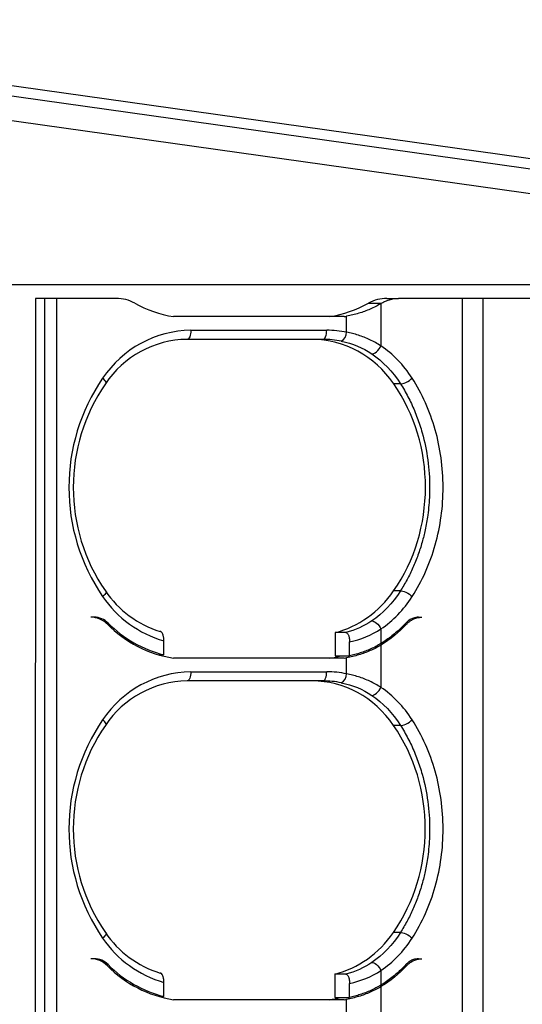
# Model space of a CAD drawing. Header units: millimetres. Extents: x 0 to 559, y 0 to 432.
# Tile 12 of 47: x 238 to 249, y 324 to 346. Entities that reach past the tile are written whole.
import ezdxf

# ---------------------------------------------------------------- set-up
doc = ezdxf.new("R2010")
doc.units = ezdxf.units.MM
doc.header["$LTSCALE"] = 2
doc.layers.add('DIMENSIONS', color=140, linetype='Continuous', lineweight=25)
doc.styles.add('SLDTEXTSTYLE0', font='TXT', dxfattribs={"width": 0.7})
doc.dimstyles.new('SLDDIMSTYLE4', dxfattribs={"dimtxt": 4.316016, "dimasz": 6.604, "dimexe": 0, "dimexo": 0.0625, "dimgap": 1.079004, "dimtad": 0, "dimtih": 1, "dimtoh": 1, "dimdec": 4, "dimlfac": 2, "dimzin": 12, "dimdsep": 46, "dimtxsty": 'SLDTEXTSTYLE0', "dimsah": 1, "dimcen": 0.09, "dimadec": 0, "dimazin": 3, "dimtfac": 1, "dimtdec": 0, "dimtofl": 0, "dimtmove": 0, "dimatfit": 3, "dimfxl": 0, "dimfrac": 2, "dimtolj": 1, "dimtzin": 12, "dimarcsym": 0})

# ---------------------------------------------------------------- blocks, each defined once
blk = doc.blocks.new('_D_8')
at = {"layer": 'DIMENSIONS'}
for p, q in [((260.161, 341.023), (281.575, 338.014)), ((260.161, 307.247), (281.575, 310.256))]:
    blk.add_line(p, q, dxfattribs=at)
for start, end in [(172, 177.71495), (181.42091, 188)]:
    blk.add_arc((380.328, 324.135), 106.074, start, end, dxfattribs=at)
for points in [[(275.287, 338.898), (273.561, 332.442), (275.581, 332.222)], [(275.287, 309.372), (275.581, 316.048), (273.561, 315.827)]]:
    blk.add_solid(points, dxfattribs=at)
at = {"layer": 'DIMENSIONS', "insert": (269.138, 326.962), "char_height": 4.2333, "attachment_point": 1, "style": 'SLDTEXTSTYLE0'}
blk.add_mtext('16°', dxfattribs=at)

msp = doc.modelspace()

# ---------------------------------------------------------------- linework, layer by layer
for p, q in [((257.645738, 341.376815), (227.924392, 345.553878)), ((228.121898, 345.306062), (257.843243, 341.128999)), ((228.151148, 344.761663), (257.872494, 340.5846)), ((257.872494, 339.734961), (236.575127, 339.734961)), ((238.777821, 339.434961), (238.758026, 308.434961)), ((238.972587, 339.434961), (238.777821, 339.434961)), ((238.972587, 339.434961), (238.972587, 308.434961)), ((239.238351, 339.434961), (238.972587, 339.434961)), ((239.238351, 339.434961), (239.238351, 308.434961)), ((240.547095, 339.434961), (239.238351, 339.434961)), ((246.490713, 339.434961), (246.745898, 339.434961)), ((248.14802, 339.434961), (246.745898, 339.434961)), ((248.14802, 339.434961), (248.14802, 308.434961)), ((248.600951, 339.434961), (248.14802, 339.434961)), ((248.600951, 339.434961), (248.600951, 308.434961)), ((255.028055, 339.434961), (248.600951, 339.434961)), ((246.085479, 339.328261), (246.371986, 339.328261)), ((246.362425, 339.322509), (246.362425, 338.392709)), ((245.556048, 339.034961), (241.803366, 339.034961)), ((245.607542, 338.691565), (245.607542, 339.043566)), ((242.188879, 338.734961), (245.170536, 338.734961)), ((245.086051, 338.534961), (242.104394, 338.534961)), ((246.789548, 337.559839), (246.642555, 337.55984)), ((246.789548, 333.010083), (246.63965, 333.010083)), ((240.065117, 332.434961), (239.989688, 332.434961)), ((240.326102, 332.306389), (240.368512, 332.306389)), ((247.188269, 332.434961), (247.257499, 332.434961)), ((245.353711, 332.097396), (245.353385, 331.586787)), ((245.588666, 332.097396), (245.353711, 332.097396)), ((246.362432, 332.17719), (246.362447, 331.856083)), ((246.879241, 332.281241), (246.923867, 332.281241)), ((241.594989, 331.607387), (241.594989, 331.915669)), ((245.67356, 331.586787), (245.673559, 331.892042)), ((246.362424, 331.822508), (246.362424, 330.892709)), ((241.594989, 331.607387), (241.480835, 331.607387)), ((245.556048, 331.534961), (241.803366, 331.534961)), ((245.353385, 331.586787), (245.67356, 331.586787)), ((245.607542, 331.191565), (245.607542, 331.543566)), ((242.188879, 331.234961), (245.170536, 331.234961)), ((245.086051, 331.034961), (242.104394, 331.034961)), ((246.789548, 330.059839), (246.637766, 330.05984)), ((246.789548, 325.510083), (246.634861, 325.510083)), ((240.065117, 324.934961), (239.989688, 324.934961)), ((247.188269, 324.934961), (247.257499, 324.934961)), ((240.326102, 324.806389), (240.368512, 324.806389)), ((246.879241, 324.781241), (246.923867, 324.781241)), ((245.348922, 324.597396), (245.348596, 324.086787)), ((245.588666, 324.597396), (245.348923, 324.597394)), ((246.362432, 324.67719), (246.362447, 324.356083)), ((241.594989, 324.107387), (241.594989, 324.415669)), ((245.67356, 324.086787), (245.673559, 324.392042)), ((246.362424, 324.322508), (246.362424, 323.392709)), ((241.594989, 324.107387), (241.480835, 324.107387)), ((245.348596, 324.086787), (245.67356, 324.086787)), ((245.556048, 324.034961), (241.803366, 324.034961)), ((245.607542, 323.691565), (245.607542, 324.043566))]:
    msp.add_line(p, q)
at = {"flags": 128}
for points in [[(242.188879, 338.734961), (242.187255, 338.695943), (242.182448, 338.658424), (242.17464, 338.623847), (242.164134, 338.59354), (242.151331, 338.568667), (242.136725, 338.550185), (242.120876, 338.538804), (242.104394, 338.534961)], [(245.086051, 338.534961), (245.102533, 338.538804), (245.118382, 338.550185), (245.132988, 338.568667), (245.145791, 338.59354), (245.156297, 338.623847), (245.164105, 338.658424), (245.168912, 338.695943), (245.170536, 338.734961)], [(240.30873, 337.559841), (240.322452, 337.562185), (240.330126, 337.569127), (240.331457, 337.5804), (240.326395, 337.595571), (240.315133, 337.614057), (240.298104, 337.635147), (240.275963, 337.658032), (240.249561, 337.681831)], [(240.30873, 333.010081), (240.322452, 333.007737), (240.330126, 333.000795), (240.331457, 332.989522), (240.326395, 332.974351), (240.315133, 332.955865), (240.298104, 332.934775), (240.275963, 332.91189), (240.249561, 332.888091)], [(242.188879, 331.234961), (242.187255, 331.195943), (242.182448, 331.158424), (242.17464, 331.123847), (242.164134, 331.09354), (242.151331, 331.068667), (242.136725, 331.050185), (242.120876, 331.038804), (242.104394, 331.034961)], [(245.086051, 331.034961), (245.102533, 331.038804), (245.118382, 331.050185), (245.132988, 331.068667), (245.145791, 331.09354), (245.156297, 331.123847), (245.164105, 331.158424), (245.168912, 331.195943), (245.170536, 331.234961)], [(240.30873, 330.059841), (240.322452, 330.062185), (240.330126, 330.069127), (240.331457, 330.0804), (240.326395, 330.095571), (240.315133, 330.114057), (240.298104, 330.135147), (240.275963, 330.158032), (240.249561, 330.181831)], [(240.30873, 325.510081), (240.322452, 325.507737), (240.330126, 325.500795), (240.331457, 325.489522), (240.326395, 325.474351), (240.315133, 325.455865), (240.298104, 325.434775), (240.275963, 325.41189), (240.249561, 325.388091)]]:
    msp.add_lwpolyline(points, dxfattribs=at)
for centre, radius, start, end in [((240.545192, 338.596616), 0.838347, 60.7766855, 89.8699445), ((242.203786, 341.568954), 2.565435, 240.8580956, 261.0203972), ((245.168534, 341.512386), 2.507549, 278.890068, 280.0829958), ((242.223836, 336.358417), 2.376801, 90.8427151, 146.1648905), ((245.170233, 336.50983), 2.225131, 78.6657782, 89.9922046), ((245.388574, 338.688505), 0.21899, 297.793847, 0.8007376), ((242.136762, 336.334457), 2.200742, 90.8427151, 146.1648905), ((245.085771, 336.474654), 2.060307, 78.665794, 89.9922046), ((243.751639, 335.284961), 4.243764, 145.6117288, 214.3882712), ((243.632567, 335.284961), 4.027775, 145.6117288, 214.3882712), ((242.182448, 334.289324), 2.268762, 214.3224994, 252.772172), ((242.268801, 334.264913), 2.443966, 214.2881867, 253.9959931), ((239.985498, 331.918401), 0.516577, 44.6194375, 89.5352249), ((240.061606, 332.004425), 0.43055, 44.535058, 89.53277), ((242.241967, 334.168079), 2.641159, 224.819509, 255.8205265), ((242.229058, 334.144299), 2.643834, 224.8036987, 260.7342985), ((245.168534, 334.012386), 2.507549, 278.890068, 280.0829957), ((242.223836, 328.858417), 2.376801, 90.8427151, 146.1648905), ((245.170233, 329.00983), 2.225131, 78.6657782, 89.9922046), ((242.136762, 328.834457), 2.200742, 90.8427151, 146.1648905), ((245.085771, 328.974654), 2.060307, 78.665794, 89.9922046), ((245.388574, 331.188505), 0.21899, 297.793847, 0.8007376), ((243.751639, 327.784961), 4.243764, 145.6117288, 214.3882712), ((243.632567, 327.784961), 4.027775, 145.6117288, 214.3882712), ((242.268801, 326.764913), 2.443966, 214.2881867, 253.9959931), ((242.182448, 326.789324), 2.268762, 214.3224994, 252.772172), ((239.985498, 324.418401), 0.516577, 44.6194375, 89.5352249), ((240.061606, 324.504425), 0.43055, 44.5350579, 89.53277), ((242.229058, 326.644299), 2.643834, 224.8036987, 260.7342985), ((242.241967, 326.668079), 2.641159, 224.819509, 255.8205265), ((245.168534, 326.512386), 2.507549, 278.890068, 280.0829957)]:
    msp.add_arc(centre, radius, start, end)
for centre, major_axis, start_param, end_param in [((246.490074, 338.434961), (0.003407, 0.999995), 0.003071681, 0.469232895), ((244.859556, 342.034961), (0.010325, 3.029986), 3.285500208, 3.610825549), ((244.855724, 336.034961), (0.008519, 2.499988), 5.371460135, 6.286256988), ((243.976886, 335.284961), (0.012709, 3.729588), 4.059461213, 5.37146025), ((244.854767, 334.534961), (0.008519, 2.499988), 3.368619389, 4.059461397), ((244.854767, 334.534961), (0.010325, 3.029986), 3.285500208, 3.377591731), ((244.850935, 328.534961), (0.008519, 2.499988), 5.371460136, 6.286256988), ((243.972097, 327.784961), (0.012709, 3.729588), 4.059461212, 5.37146025), ((244.849978, 327.034961), (0.008519, 2.499988), 3.368619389, 4.059461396), ((244.849978, 327.034961), (0.010325, 3.029986), 3.285500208, 3.377591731)]:
    msp.add_ellipse(centre, major_axis=major_axis, ratio=0.901446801, start_param=start_param, end_param=end_param)
for points, knots in [([(246.371986, 339.328261), (246.394018, 339.340758), (246.442907, 339.368487), (246.527519, 339.401951), (246.630336, 339.429235), (246.705604, 339.432964), (246.745898, 339.434961)], [0, 0, 0, 0, 0.188211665, 0.417626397, 0.688229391, 1, 1, 1, 1]), ([(246.362425, 339.322509), (246.323891, 339.300365), (246.247141, 339.25626), (246.126411, 339.198962), (246.002334, 339.148567), (245.874423, 339.105851), (245.743103, 339.069979), (245.65275, 339.052374), (245.607542, 339.043566)], [0, 0, 0, 0, 0.168819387, 0.336238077, 0.502656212, 0.668481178, 0.834124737, 1, 1, 1, 1]), ([(246.362424, 338.392709), (246.322686, 338.417205), (246.243968, 338.465731), (246.120255, 338.528046), (245.99455, 338.581992), (245.866916, 338.626983), (245.738361, 338.664149), (245.650826, 338.682494), (245.607541, 338.691565)], [0, 0, 0, 0, 0.175180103, 0.347016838, 0.515434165, 0.680418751, 0.841972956, 1, 1, 1, 1]), ([(246.159424, 338.218078), (246.185835, 338.214442), (246.22686, 338.228932), (246.307579, 338.298371), (246.34305, 338.349688), (246.362425, 338.392709)], [0, 0, 0, 0, 0.5, 0.5, 1, 1, 1, 1]), ([(246.789547, 337.559839), (246.813641, 337.555578), (246.859165, 337.564397), (246.96312, 337.613482), (247.015424, 337.650856), (247.04788, 337.681814)], [0, 0, 0, 0, 0.5, 0.5, 1, 1, 1, 1]), ([(246.789548, 337.559839), (246.818384, 337.513291), (246.876055, 337.420194), (246.955685, 337.274409), (247.030036, 337.124526), (247.098447, 336.970407), (247.16089, 336.812516), (247.217172, 336.651155), (247.30921, 336.348506), (247.403536, 335.894391), (247.434164, 335.432113), (247.426883, 335.026206), (247.399812, 334.712509), (247.33903, 334.365955), (247.266471, 334.073132), (247.177642, 333.795732), (247.066902, 333.52066), (246.93906, 333.256397), (246.8394, 333.092212), (246.789548, 333.010083)], [0, 0, 0, 0, 0.035798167, 0.071595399, 0.107389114, 0.143181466, 0.178972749, 0.21476245, 0.250550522, 0.376603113, 0.500075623, 0.53302142, 0.625059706, 0.69256276, 0.749726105, 0.812216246, 0.87475817, 0.937351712, 1, 1, 1, 1]), ([(247.047841, 332.888007), (247.157977, 333.059999), (247.351811, 333.42046), (247.496051, 333.820446), (247.66911, 334.434065), (247.727034, 334.861439), (247.726119, 335.505136), (247.6961, 335.935092), (247.566018, 336.555929), (247.351039, 337.150867), (247.157815, 337.510126), (247.04788, 337.681814)], [0, 0, 0, 0, 0.125, 0.25, 0.25, 0.5, 0.5, 0.625, 0.75, 0.875, 1, 1, 1, 1]), ([(246.789548, 333.010083), (246.813435, 333.014295), (246.858535, 333.005694), (246.962427, 332.956787), (247.015127, 332.91924), (247.047841, 332.888007)], [0, 0, 0, 0, 0.5, 0.5, 1, 1, 1, 1]), ([(246.15941, 332.351835), (246.185518, 332.355431), (246.226122, 332.341394), (246.306905, 332.272339), (246.342832, 332.220718), (246.362432, 332.17719)], [0, 0, 0, 0, 0.5, 0.5, 1, 1, 1, 1]), ([(246.909798, 332.30638), (246.87815, 332.273095), (246.813961, 332.205585), (246.711083, 332.110735), (246.601582, 332.019853), (246.485349, 331.933571), (246.403766, 331.88213), (246.36245, 331.856078)], [0, 0, 0, 0, 0.189302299, 0.383947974, 0.583942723, 0.789291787, 1, 1, 1, 1]), ([(247.188269, 332.434961), (247.167527, 332.433897), (247.129803, 332.431962), (247.07987, 332.418668), (247.026034, 332.397228), (246.968012, 332.363308), (246.928543, 332.324711), (246.909798, 332.30638)], [0, 0, 0, 0, 0.2044028, 0.371765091, 0.502059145, 0.763513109, 1, 1, 1, 1]), ([(246.923868, 332.281242), (246.937705, 332.29527), (246.967797, 332.325779), (247.022059, 332.366151), (247.088792, 332.402163), (247.168747, 332.429321), (247.226865, 332.433014), (247.257499, 332.434961)], [0, 0, 0, 0, 0.1481783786, 0.3222672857, 0.5222711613, 0.7481855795, 1, 1, 1, 1]), ([(241.594989, 331.915669), (241.594618, 331.931262), (241.593933, 331.960091), (241.588742, 331.997997), (241.582306, 332.026914), (241.575774, 332.047711), (241.563775, 332.078657), (241.54315, 332.113634), (241.52107, 332.11953), (241.510504, 332.122351)], [0, 0, 0, 0, 0.146741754, 0.271296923, 0.373698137, 0.45397019, 0.51213448, 0.766542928, 1, 1, 1, 1]), ([(245.588665, 332.097399), (245.593521, 332.0968), (245.603688, 332.095545), (245.619038, 332.084876), (245.634494, 332.066429), (245.647476, 332.041725), (245.658621, 332.010315), (245.667497, 331.972726), (245.67281, 331.930862), (245.673338, 331.903435), (245.673558, 331.892042)], [0, 0, 0, 0, 0.108645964, 0.227452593, 0.355486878, 0.490948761, 0.593562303, 0.741873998, 0.892786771, 1, 1, 1, 1]), ([(246.36245, 331.856078), (246.325831, 331.834745), (246.253295, 331.792488), (246.140079, 331.737514), (246.025476, 331.68928), (245.90939, 331.648267), (245.792518, 331.613549), (245.712966, 331.595652), (245.67356, 331.586787)], [0, 0, 0, 0, 0.174751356, 0.346150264, 0.514281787, 0.679236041, 0.841108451, 1, 1, 1, 1]), ([(246.362424, 331.822508), (246.32389, 331.800364), (246.247141, 331.75626), (246.126411, 331.698962), (246.002334, 331.648567), (245.874423, 331.605851), (245.743104, 331.569979), (245.65275, 331.552374), (245.607542, 331.543566)], [0, 0, 0, 0, 0.1688188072, 0.3362371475, 0.5026551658, 0.6684802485, 0.8341241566, 1, 1, 1, 1]), ([(246.362423, 330.892709), (246.322685, 330.917206), (246.243966, 330.965732), (246.120252, 331.028048), (245.994546, 331.081994), (245.866912, 331.126984), (245.738359, 331.164149), (245.650825, 331.182494), (245.607541, 331.191565)], [0, 0, 0, 0, 0.1751828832, 0.3470212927, 0.5154391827, 0.6804232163, 0.8419757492, 1, 1, 1, 1]), ([(246.159424, 330.718078), (246.185835, 330.714442), (246.22686, 330.728932), (246.307578, 330.798371), (246.34305, 330.849689), (246.362424, 330.892709)], [0, 0, 0, 0, 0.5, 0.5, 1, 1, 1, 1]), ([(246.789547, 330.059839), (246.813641, 330.055578), (246.859165, 330.064397), (246.96312, 330.113482), (247.015424, 330.150856), (247.04788, 330.181814)], [0, 0, 0, 0, 0.5, 0.5, 1, 1, 1, 1]), ([(247.047841, 325.388007), (247.157977, 325.559999), (247.351811, 325.92046), (247.496051, 326.320446), (247.66911, 326.934065), (247.727034, 327.361439), (247.726119, 328.005136), (247.6961, 328.435092), (247.566018, 329.055929), (247.351039, 329.650867), (247.157815, 330.010126), (247.04788, 330.181814)], [0, 0, 0, 0, 0.125, 0.25, 0.25, 0.5, 0.5, 0.625, 0.75, 0.875, 1, 1, 1, 1]), ([(246.789548, 330.059839), (246.818384, 330.013291), (246.876055, 329.920194), (246.955685, 329.774409), (247.030036, 329.624526), (247.098447, 329.470407), (247.16089, 329.312516), (247.217172, 329.151155), (247.30921, 328.848506), (247.403536, 328.394391), (247.434164, 327.932113), (247.426883, 327.526206), (247.399812, 327.212509), (247.33903, 326.865955), (247.266471, 326.573132), (247.177642, 326.295732), (247.066902, 326.02066), (246.93906, 325.756397), (246.8394, 325.592212), (246.789548, 325.510083)], [0, 0, 0, 0, 0.0357981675, 0.0715953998, 0.1073891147, 0.1431814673, 0.1789727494, 0.2147624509, 0.2505505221, 0.3766030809, 0.5000756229, 0.5330214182, 0.625059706, 0.6925627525, 0.7497261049, 0.8122162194, 0.8747581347, 0.9373516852, 1, 1, 1, 1]), ([(246.789548, 325.510083), (246.813435, 325.514295), (246.858535, 325.505694), (246.962427, 325.456787), (247.015127, 325.41924), (247.047841, 325.388007)], [0, 0, 0, 0, 0.5, 0.5, 1, 1, 1, 1]), ([(247.188269, 324.934961), (247.167527, 324.933897), (247.129803, 324.931962), (247.07987, 324.918668), (247.026034, 324.897228), (246.968012, 324.863308), (246.928543, 324.824711), (246.909798, 324.80638)], [0, 0, 0, 0, 0.204402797, 0.371765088, 0.502059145, 0.763513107, 1, 1, 1, 1]), ([(246.923868, 324.781242), (246.937705, 324.79527), (246.967797, 324.825779), (247.022059, 324.866151), (247.088792, 324.902163), (247.168747, 324.929321), (247.226865, 324.933014), (247.257499, 324.934961)], [0, 0, 0, 0, 0.148178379, 0.322267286, 0.522271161, 0.74818558, 1, 1, 1, 1]), ([(246.15941, 324.851835), (246.185518, 324.855431), (246.226122, 324.841394), (246.306905, 324.772339), (246.342832, 324.720718), (246.362432, 324.67719)], [0, 0, 0, 0, 0.5, 0.5, 1, 1, 1, 1]), ([(246.909798, 324.80638), (246.87815, 324.773095), (246.813961, 324.705585), (246.711083, 324.610735), (246.601582, 324.519853), (246.485349, 324.433571), (246.403766, 324.38213), (246.36245, 324.356078)], [0, 0, 0, 0, 0.189302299, 0.383947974, 0.583942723, 0.789291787, 1, 1, 1, 1]), ([(241.594989, 324.415669), (241.594618, 324.431262), (241.593933, 324.46009), (241.588742, 324.497996), (241.582306, 324.526912), (241.575775, 324.547709), (241.563776, 324.578655), (241.543151, 324.613634), (241.521071, 324.61953), (241.510504, 324.622351)], [0, 0, 0, 0, 0.146739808, 0.271292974, 0.3736921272, 0.45396206, 0.5121241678, 0.7665384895, 1, 1, 1, 1]), ([(245.588665, 324.597399), (245.593521, 324.5968), (245.603688, 324.595545), (245.619037, 324.584877), (245.634492, 324.566431), (245.647474, 324.541729), (245.658619, 324.510322), (245.667496, 324.472733), (245.67281, 324.430868), (245.673338, 324.403436), (245.673558, 324.392042)], [0, 0, 0, 0, 0.108642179, 0.227443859, 0.355472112, 0.490927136, 0.593547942, 0.741829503, 0.892772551, 1, 1, 1, 1]), ([(246.362424, 324.322508), (246.32389, 324.300364), (246.247141, 324.25626), (246.126411, 324.198962), (246.002334, 324.148567), (245.874423, 324.105851), (245.743104, 324.069979), (245.65275, 324.052374), (245.607542, 324.043566)], [0, 0, 0, 0, 0.168818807, 0.336237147, 0.502655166, 0.668480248, 0.834124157, 1, 1, 1, 1]), ([(246.36245, 324.356078), (246.325831, 324.334745), (246.253295, 324.292488), (246.140079, 324.237514), (246.025476, 324.18928), (245.90939, 324.148267), (245.792518, 324.113549), (245.712966, 324.095652), (245.67356, 324.086787)], [0, 0, 0, 0, 0.1747513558, 0.3461502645, 0.5142817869, 0.6792360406, 0.8411084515, 1, 1, 1, 1])]:
    msp.add_open_spline(points, degree=3, knots=knots)
for points in [[(246.371986, 339.328261), (246.368802, 339.326336), (246.365615, 339.324418), (246.362425, 339.322509)], [(245.490686, 338.494778), (245.736239, 338.445598), (245.962673, 338.350986), (246.159424, 338.218078)], [(247.04788, 337.681814), (246.860849, 337.973869), (246.628574, 338.214166), (246.362425, 338.392709)], [(246.159424, 338.218078), (246.402493, 338.053841), (246.618692, 337.828558), (246.789548, 337.559839)], [(246.789548, 333.010083), (246.618665, 332.74134), (246.40247, 332.516068), (246.15941, 332.351834)], [(246.362432, 332.17719), (246.628545, 332.355708), (246.860821, 332.595999), (247.047841, 332.888007)], [(246.15941, 332.351834), (245.989097, 332.236794), (245.79678, 332.150348), (245.588665, 332.097399)], [(245.673559, 331.892042), (245.917484, 331.946412), (246.150366, 332.04065), (246.362432, 332.17719)], [(246.923867, 332.281241), (246.754905, 332.098729), (246.566555, 331.944666), (246.362424, 331.822508)], [(245.490686, 330.994778), (245.736239, 330.945598), (245.962673, 330.850986), (246.159424, 330.718078)], [(247.04788, 330.181814), (246.860849, 330.473869), (246.628576, 330.714165), (246.362424, 330.892709)], [(246.159424, 330.718078), (246.402493, 330.553841), (246.618692, 330.328558), (246.789548, 330.059839)], [(246.789548, 325.510083), (246.618665, 325.24134), (246.40247, 325.016068), (246.15941, 324.851834)], [(246.362432, 324.67719), (246.628545, 324.855708), (246.860821, 325.095999), (247.047841, 325.388007)], [(246.15941, 324.851834), (245.989097, 324.736794), (245.79678, 324.650348), (245.588665, 324.597399)], [(246.923867, 324.781241), (246.754905, 324.598729), (246.566555, 324.444666), (246.362424, 324.322508)], [(245.673559, 324.392042), (245.917484, 324.446412), (246.150366, 324.54065), (246.362432, 324.67719)]]:
    msp.add_open_spline(points, degree=3)

# ---------------------------------------------------------------- dimensions: what is measured, and where the dimension line sits
at = {"layer": 'DIMENSIONS'}
dim = msp.add_angular_dim_2l(base=(274.681299, 333.642709), line1=((257.645738, 306.893107), (227.924392, 302.716044)), line2=((227.924392, 345.553878), (257.645738, 341.376815)), dimstyle='SLDDIMSTYLE4', dxfattribs=at)
dim.commit()
dim.dimension.update_dxf_attribs({"geometry": '_D_8', "text_midpoint": (274.257346, 324.934443), "dimtype": 162})

doc.saveas('drawing.dxf')
